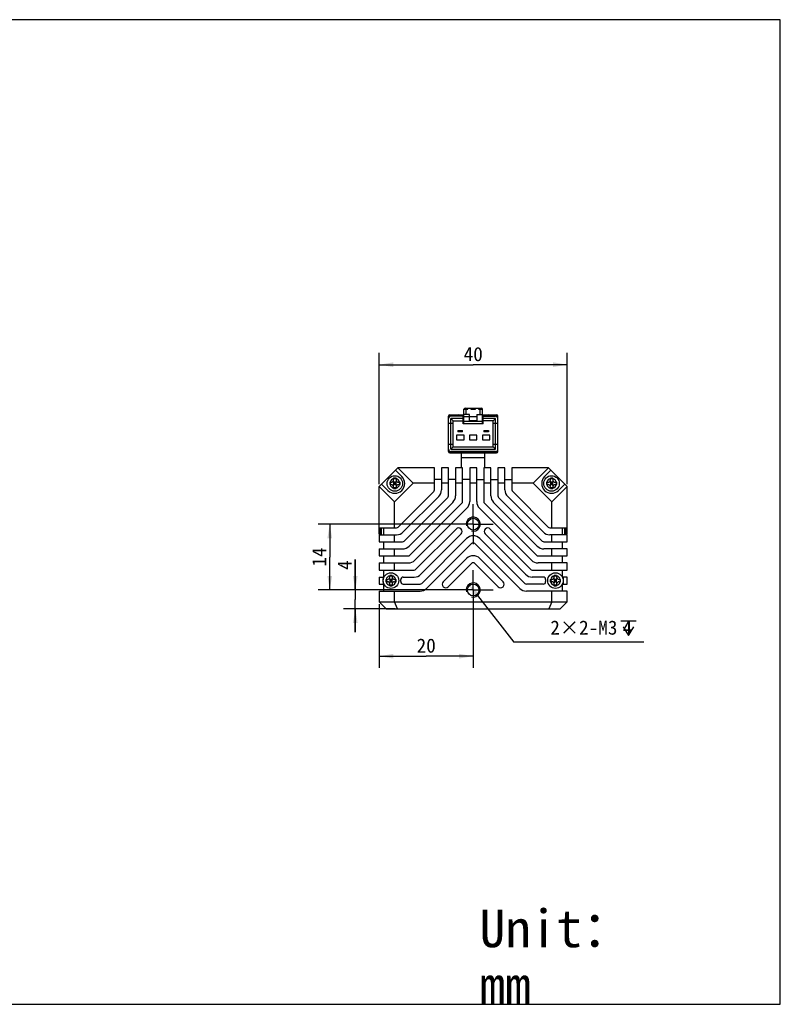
# Model space of a CAD drawing. Header units: millimetres. Extents: x 87 to 558, y 161 to 370.
# Tile 4 of 4: x 396 to 558, y 161 to 370. Entities that reach past the tile are written whole.
import ezdxf
from ezdxf.enums import TextEntityAlignment as Align

# ---------------------------------------------------------------- set-up
doc = ezdxf.new("R2010")
doc.units = ezdxf.units.MM
doc.header["$LTSCALE"] = 32.67
doc.header["$PDMODE"] = 3
doc.header["$PDSIZE"] = 8
doc.linetypes.add('CENTER', pattern=[0.6, 0.375, -0.075, 0.075, -0.075])
doc.layers.get('0').update_dxf_attribs({"linetype": 'CONTINUOUS'})
doc.layers.get('Defpoints').update_dxf_attribs({"linetype": 'CONTINUOUS'})
for name, color, linetype in [('00_COMPONENTS', 7, 'CONTINUOUS'), ('03_ALL_AXES', 7, 'CONTINUOUS'), ('51__DRAFT_DIMS', 7, 'CONTINUOUS'), ('_X2_56FE5C42_X0__01_528', 7, 'CONTINUOUS'), ('DRW0001FORMAT', 7, 'CONTINUOUS'), ('DRW0001TEXT', 7, 'CONTINUOUS')]:
    doc.layers.add(name, color=color, linetype=linetype)
doc.styles.get("Standard").update_dxf_attribs({"font": 'simfang.ttf'})
doc.dimstyles.new('DIMSTYLE_1', dxfattribs={"dimtxt": 3, "dimasz": 3, "dimexe": 2.5, "dimexo": 0.5, "dimgap": 0.75, "dimtad": 1, "dimdsep": 46, "dimtxsty": 'STANDARD', "dimblk": '_FILLED', "dimblk1": '_FILLED', "dimblk2": '_FILLED', "dimcen": 0.09, "dimclrt": 3, "dimazin": 2, "dimtp": 0.3, "dimtm": 0.3, "dimtfac": 1, "dimtofl": 0, "dimtmove": 0, "dimatfit": 3, "dimldrblk": '_FILLED', "dimfxl": 1, "dimtolj": 1, "dimarcsym": 0})
doc.dimstyles.new('DIMSTYLE_3', dxfattribs={"dimtxt": 3, "dimasz": 3, "dimexe": 2.5, "dimexo": 0.5, "dimgap": 0.75, "dimtad": 1, "dimdsep": 46, "dimtxsty": 'STANDARD', "dimblk": '_FILLED', "dimblk1": '_FILLED', "dimblk2": '_FILLED', "dimcen": 0.09, "dimclrt": 3, "dimazin": 2, "dimtp": 0.2, "dimtm": 0.2, "dimtfac": 1, "dimtofl": 0, "dimtmove": 0, "dimatfit": 3, "dimldrblk": '_FILLED', "dimfxl": 1, "dimtolj": 1, "dimarcsym": 0})
doc.dimstyles.new('DIMSTYLE_4', dxfattribs={"dimtxt": 3, "dimasz": 3, "dimexe": 2.5, "dimexo": 0.5, "dimgap": 0.75, "dimtad": 1, "dimdsep": 46, "dimtxsty": 'STANDARD', "dimblk": '_FILLED', "dimblk1": '_FILLED', "dimblk2": '_FILLED', "dimcen": 0.09, "dimclrt": 3, "dimazin": 2, "dimtp": 0.1, "dimtm": 0.1, "dimtfac": 1, "dimtofl": 0, "dimtmove": 0, "dimatfit": 3, "dimldrblk": '_FILLED', "dimfxl": 1, "dimtolj": 1, "dimarcsym": 0})
doc.dimstyles.new('DIMSTYLE_5', dxfattribs={"dimtxt": 3, "dimasz": 3, "dimexe": 2.5, "dimexo": 0.5, "dimtad": 1, "dimdsep": 46, "dimtxsty": 'STANDARD', "dimblk": '_FILLED', "dimblk1": '_FILLED', "dimblk2": '_FILLED', "dimcen": 0.09, "dimclrt": 3, "dimazin": 2, "dimtp": 0.1, "dimtm": 0.1, "dimtfac": 1, "dimtofl": 0, "dimtmove": 0, "dimatfit": 1, "dimldrblk": '_FILLED', "dimfxl": 1, "dimtolj": 1, "dimarcsym": 0})

# ---------------------------------------------------------------- blocks, each defined once
blk = doc.blocks.new('_FILLED')
at = {"color": 0, "linetype": 'ByBlock'}
blk.add_solid([(0, 0), (-1, 0.167), (-1, -0.167)], dxfattribs=at)
blk = doc.blocks.new('*D6')
at = {"layer": '51__DRAFT_DIMS', "color": 4, "transparency": 16777216}
for p, q in [((472.82, 271.6), (472.82, 299.52)), ((512.82, 271.6), (512.82, 299.52)), ((472.82, 297.02), (492.82, 297.02)), ((512.82, 297.02), (492.82, 297.02))]:
    blk.add_line(p, q, dxfattribs=at)
at = {"layer": '51__DRAFT_DIMS', "color": 4, "transparency": 16777216, "xscale": 3, "yscale": 3, "zscale": 3, "rotation": 180}
blk.add_blockref('_FILLED', (472.82, 297.02), dxfattribs=at)
at = {"layer": '51__DRAFT_DIMS', "color": 4, "transparency": 16777216, "xscale": 3, "yscale": 3, "zscale": 3}
blk.add_blockref('_FILLED', (512.82, 297.02), dxfattribs=at)
at = {"layer": '51__DRAFT_DIMS', "color": 3, "transparency": 16777216}
blk.add_text('40', height=3, dxfattribs=at).set_placement((492.82, 297.77), align=Align.CENTER)
blk = doc.blocks.new('*D7')
at = {"layer": '51__DRAFT_DIMS', "color": 4, "transparency": 16777216}
for p, q in [((489.54, 263.1), (459.81, 263.1)), ((462.31, 263.1), (462.31, 256.1)), ((462.31, 249.1), (462.31, 256.1)), ((489.38, 249.1), (459.81, 249.1))]:
    blk.add_line(p, q, dxfattribs=at)
at = {"layer": '51__DRAFT_DIMS', "color": 4, "transparency": 16777216, "xscale": 3, "yscale": 3, "zscale": 3}
for p, rotation in [((462.31, 263.1), 90), ((462.31, 249.1), 270)]:
    blk.add_blockref('_FILLED', p, dxfattribs=dict(at, rotation=rotation))
at = {"layer": '51__DRAFT_DIMS', "color": 3, "transparency": 16777216}
blk.add_text('14', height=3, rotation=90, dxfattribs=at).set_placement((461.56, 256.1), align=Align.CENTER)
blk = doc.blocks.new('*D8')
at = {"layer": '51__DRAFT_DIMS', "color": 4, "transparency": 16777216}
for p, q in [((467.74, 249.1), (467.74, 255.58)), ((467.74, 255.58), (467.74, 247.1)), ((489.22, 249.1), (465.24, 249.1)), ((476.25, 245.1), (465.24, 245.1)), ((467.74, 240.1), (467.74, 247.1)), ((467.74, 245.1), (467.74, 240.1))]:
    blk.add_line(p, q, dxfattribs=at)
at = {"layer": '51__DRAFT_DIMS', "color": 4, "transparency": 16777216, "xscale": 3, "yscale": 3, "zscale": 3}
for p, rotation in [((467.74, 249.1), 270), ((467.74, 245.1), 90)]:
    blk.add_blockref('_FILLED', p, dxfattribs=dict(at, rotation=rotation))
at = {"layer": '51__DRAFT_DIMS', "color": 3, "transparency": 16777216}
blk.add_text('4', height=3, rotation=90, dxfattribs=at).set_placement((466.99, 253.37))
blk = doc.blocks.new('*D9')
at = {"layer": '51__DRAFT_DIMS', "color": 4, "transparency": 16777216}
for p, q in [((472.82, 246.1), (472.82, 232.52)), ((492.82, 245.05), (492.82, 232.52)), ((472.82, 235.02), (482.82, 235.02)), ((492.82, 235.02), (482.82, 235.02))]:
    blk.add_line(p, q, dxfattribs=at)
at = {"layer": '51__DRAFT_DIMS', "color": 4, "transparency": 16777216, "xscale": 3, "yscale": 3, "zscale": 3, "rotation": 180}
blk.add_blockref('_FILLED', (472.82, 235.02), dxfattribs=at)
at = {"layer": '51__DRAFT_DIMS', "color": 4, "transparency": 16777216, "xscale": 3, "yscale": 3, "zscale": 3}
blk.add_blockref('_FILLED', (492.82, 235.02), dxfattribs=at)
at = {"layer": '51__DRAFT_DIMS', "color": 3, "transparency": 16777216}
blk.add_text('20', height=3, dxfattribs=at).set_placement((482.82, 235.77), align=Align.CENTER)
blk = doc.blocks.new('*D10')
at = {"layer": '51__DRAFT_DIMS', "color": 0, "lineweight": -2}
for p in [(493.74, 247.91), (529.1, 237.97)]:
    blk.add_line(p, (501.48, 237.97), dxfattribs=at)
at = {"layer": 'Defpoints', "color": 0}
for p in [(491.89, 250.28), (493.74, 247.91)]:
    blk.add_point(p, dxfattribs=at)
at = {"layer": '51__DRAFT_DIMS', "color": 0, "linetype": 'ByBlock', "lineweight": -2, "xscale": 3, "yscale": 3, "zscale": 3, "rotation": 127.8985887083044}
blk.add_blockref('_FILLED', (491.89, 250.28), dxfattribs=at)
at = {"layer": '51__DRAFT_DIMS', "color": 3, "insert": (509.21, 242.6), "char_height": 3, "attachment_point": 1, "line_spacing_factor": 0.9}
blk.add_mtext('\\A1;2×2-M{\\A1;3\\Fgdt|c0; \\fFangSong|b0|i0|c0|p0;4}', dxfattribs=at)

msp = doc.modelspace()

# ---------------------------------------------------------------- linework, layer by layer
at = {"color": 7}
for p, q in [((558.13115, 370.39629), (86.90311, 370.39629)), ((558.13115, 160.97487), (558.13115, 370.39629)), ((86.90311, 160.97487), (558.13115, 160.97487))]:
    msp.add_line(p, q, dxfattribs=at)
at = {"layer": '00_COMPONENTS', "color": 7}
for p, q in [((490.31574, 275.09754), (490.31574, 278.24754)), ((495.31574, 275.09754), (495.31574, 278.24754)), ((472.81574, 271.09754), (476.81574, 275.09754)), ((476.29817, 274.57996), (477.63567, 273.24246)), ((476.81574, 275.09754), (480.06574, 271.84754)), ((484.56574, 275.09754), (476.81574, 275.09754)), ((484.56574, 270.38039), (484.56574, 275.09754)), ((486.06574, 275.09754), (486.06574, 270.38039)), ((487.56574, 275.09754), (486.06574, 275.09754)), ((487.56574, 269.13775), (487.56574, 275.09754)), ((489.06574, 275.09754), (489.06574, 269.13775)), ((490.56574, 275.09754), (489.06574, 275.09754)), ((490.56574, 267.89511), (490.56574, 275.09754)), ((492.06574, 275.09754), (492.06574, 267.89511)), ((493.56574, 275.09754), (492.06574, 275.09754)), ((493.56574, 267.89511), (493.56574, 275.09754)), ((495.06574, 275.09754), (495.06574, 267.89511)), ((496.56574, 275.09754), (495.06574, 275.09754)), ((496.56574, 269.13775), (496.56574, 275.09754)), ((498.06574, 275.09754), (498.06574, 269.13775)), ((499.56574, 275.09754), (498.06574, 275.09754)), ((499.56574, 270.38039), (499.56574, 275.09754)), ((501.06574, 275.09754), (501.06574, 270.38039)), ((508.81574, 275.09754), (501.06574, 275.09754)), ((508.81574, 275.09754), (505.56574, 271.84754)), ((509.33332, 274.57996), (507.99582, 273.24246)), ((508.81574, 275.09754), (512.81574, 271.09754)), ((475.90074, 272.50754), (475.90074, 272.85666)), ((476.40074, 272.71509), (475.90074, 272.71509)), ((476.40074, 272.85666), (476.40074, 272.50754)), ((486.06574, 272.59754), (484.56574, 272.59754)), ((489.06574, 272.59754), (487.56574, 272.59754)), ((492.06574, 272.59754), (490.56574, 272.59754)), ((493.56574, 272.59754), (495.06574, 272.59754)), ((496.56574, 272.59754), (498.06574, 272.59754)), ((499.56574, 272.59754), (501.06574, 272.59754)), ((509.23074, 272.50754), (509.23074, 272.85666)), ((509.73074, 272.71509), (509.23074, 272.71509)), ((509.73074, 272.85666), (509.73074, 272.50754)), ((472.81574, 260.97899), (472.81574, 271.09754)), ((472.81574, 271.09754), (476.06574, 267.84754)), ((473.32832, 271.61011), (474.66582, 270.27261)), ((475.05162, 272.00754), (475.40074, 272.00754)), ((475.05162, 271.50754), (475.40074, 271.50754)), ((475.18127, 272.00754), (475.18127, 271.50754)), ((475.81712, 272.23071), (475.90074, 272.15264)), ((475.84289, 271.241), (475.90074, 271.30312)), ((475.90074, 272.15264), (475.90074, 271.30312)), ((476.40074, 271.75754), (475.90074, 271.75754)), ((475.90074, 270.65841), (475.90074, 271.00754)), ((476.40074, 270.81503), (475.90074, 270.81503)), ((476.05617, 272.00754), (476.15074, 271.91924)), ((476.24532, 272.00754), (476.05617, 272.00754)), ((480.06574, 271.84754), (476.06574, 267.84754)), ((476.15074, 271.57156), (476.09112, 271.50754)), ((476.21037, 271.50754), (476.09112, 271.50754)), ((476.15074, 272.00754), (476.15074, 271.91924)), ((476.24532, 272.00754), (476.15074, 271.91924)), ((476.15074, 271.57156), (476.15074, 271.50754)), ((476.15074, 271.57156), (476.21037, 271.50754)), ((476.40074, 272.15264), (476.48437, 272.23071)), ((476.40074, 271.30312), (476.40074, 272.15264)), ((476.40074, 271.30312), (476.4586, 271.241)), ((476.40074, 271.00754), (476.40074, 270.65841)), ((476.90074, 272.00754), (477.24986, 272.00754)), ((476.90074, 271.50754), (477.24986, 271.50754)), ((477.12021, 272.00754), (477.12021, 271.50754)), ((484.56574, 271.84754), (480.06574, 271.84754)), ((487.56574, 271.84754), (486.06574, 271.84754)), ((490.56574, 271.84754), (489.06574, 271.84754)), ((493.56574, 271.84754), (492.06574, 271.84754)), ((496.56574, 271.84754), (495.06574, 271.84754)), ((499.56574, 271.84754), (498.06574, 271.84754)), ((505.56574, 271.84754), (501.06574, 271.84754)), ((509.56574, 267.84754), (505.56574, 271.84754)), ((508.38162, 272.00754), (508.73074, 272.00754)), ((508.38162, 271.50754), (508.73074, 271.50754)), ((508.51127, 272.00754), (508.51127, 271.50754)), ((509.14712, 272.23071), (509.23074, 272.15264)), ((509.17289, 271.241), (509.23074, 271.30312)), ((509.23074, 272.15264), (509.23074, 271.30312)), ((509.73074, 271.75754), (509.23074, 271.75754)), ((509.23074, 270.65841), (509.23074, 271.00754)), ((509.73074, 270.81503), (509.23074, 270.81503)), ((509.57532, 272.00754), (509.38617, 272.00754)), ((509.38617, 272.00754), (509.48074, 271.91924)), ((509.48074, 271.57156), (509.42112, 271.50754)), ((509.54037, 271.50754), (509.42112, 271.50754)), ((509.57532, 272.00754), (509.48074, 271.91924)), ((509.48074, 272.00754), (509.48074, 271.91924)), ((509.48074, 271.57156), (509.54037, 271.50754)), ((509.48074, 271.57156), (509.48074, 271.50754)), ((512.81574, 271.09754), (509.56574, 267.84754)), ((509.73074, 272.15264), (509.81437, 272.23071)), ((509.73074, 271.30312), (509.73074, 272.15264)), ((509.73074, 271.30312), (509.7886, 271.241)), ((509.73074, 271.00754), (509.73074, 270.65841)), ((510.23074, 272.00754), (510.57986, 272.00754)), ((510.23074, 271.50754), (510.57986, 271.50754)), ((510.45021, 272.00754), (510.45021, 271.50754)), ((512.30317, 271.61011), (510.96567, 270.27261)), ((512.81574, 260.97899), (512.81574, 271.09754)), ((484.4193, 270.02684), (476.88644, 262.49398)), ((477.9471, 261.43332), (485.47996, 268.96618)), ((487.4193, 268.7842), (478.12908, 259.49398)), ((498.21219, 268.7842), (507.50241, 259.49398)), ((507.68439, 261.43332), (500.15153, 268.96618)), ((501.21219, 270.02684), (508.74505, 262.49398)), ((476.06574, 262.34754), (476.06574, 267.84754)), ((479.18974, 258.43332), (488.47996, 267.72354)), ((490.4193, 267.54156), (479.37172, 256.49398)), ((480.43238, 255.43332), (491.47996, 266.4809)), ((505.19911, 255.43332), (494.15153, 266.4809)), ((495.21219, 267.54156), (506.25977, 256.49398)), ((506.44175, 258.43332), (497.15153, 267.72354)), ((509.56574, 262.34754), (509.56574, 267.84754)), ((472.81574, 262.34754), (476.53289, 262.34754)), ((473.10574, 260.97254), (473.10574, 262.34754)), ((473.31574, 260.84754), (473.31574, 262.34754)), ((473.81574, 260.84754), (473.81574, 262.34754)), ((489.18759, 262.06721), (480.61436, 253.49398)), ((496.4439, 262.06721), (505.01713, 253.49398)), ((509.0986, 262.34754), (512.81574, 262.34754)), ((511.81574, 260.84754), (511.81574, 262.34754)), ((512.31574, 260.84754), (512.31574, 262.34754)), ((512.52574, 262.34754), (512.52574, 260.97254)), ((472.81574, 260.97254), (473.10574, 260.97254)), ((472.81574, 260.84754), (472.81574, 259.34754)), ((472.81574, 260.84754), (476.53289, 260.84754)), ((473.10574, 260.97254), (473.29824, 261.16504)), ((476.06574, 259.34754), (476.06574, 260.84754)), ((481.67502, 252.43332), (490.24825, 261.00655)), ((491.40153, 260.03851), (481.857, 250.49398)), ((503.77449, 250.49398), (494.22996, 260.03851)), ((503.95647, 252.43332), (495.38324, 261.00655)), ((512.81574, 260.84754), (509.0986, 260.84754)), ((509.56574, 259.34754), (509.56574, 260.84754)), ((512.52574, 260.97254), (512.33324, 261.16504)), ((512.81574, 260.97254), (512.52574, 260.97254)), ((512.81574, 259.34754), (512.81574, 260.84754)), ((472.81574, 259.34754), (477.77553, 259.34754)), ((472.81574, 257.84754), (472.81574, 256.34754)), ((472.81574, 257.84754), (477.77553, 257.84754)), ((473.81574, 257.84754), (473.81574, 259.34754)), ((476.06574, 256.34754), (476.06574, 257.84754)), ((482.91766, 249.43332), (492.46219, 258.97785)), ((493.1693, 258.97785), (502.71383, 249.43332)), ((507.85596, 259.34754), (512.81574, 259.34754)), ((512.81574, 257.84754), (507.85596, 257.84754)), ((509.56574, 256.34754), (509.56574, 257.84754)), ((511.81574, 257.84754), (511.81574, 259.34754)), ((512.81574, 256.34754), (512.81574, 257.84754)), ((472.81574, 256.34754), (479.01817, 256.34754)), ((473.81574, 254.84754), (473.81574, 256.34754)), ((491.40153, 255.79587), (486.45394, 250.84828)), ((499.17755, 250.84828), (494.22996, 255.79587)), ((506.61332, 256.34754), (512.81574, 256.34754)), ((511.81574, 254.84754), (511.81574, 256.34754)), ((472.81574, 254.84754), (472.81574, 253.34754)), ((472.81574, 254.84754), (479.01817, 254.84754)), ((476.06574, 253.34754), (476.06574, 254.84754)), ((487.5146, 249.78762), (492.46219, 254.73521)), ((493.1693, 254.73521), (498.11689, 249.78762)), ((512.81574, 254.84754), (506.61332, 254.84754)), ((509.56574, 253.34754), (509.56574, 254.84754)), ((512.81574, 253.34754), (512.81574, 254.84754)), ((472.81574, 253.34754), (480.26081, 253.34754)), ((472.81574, 251.84754), (472.81574, 250.34754)), ((472.81574, 251.84754), (473.81574, 251.84754)), ((473.68241, 251.84754), (473.68241, 251.28804)), ((473.81574, 251.84754), (473.81574, 253.34754)), ((474.21662, 251.34754), (474.56574, 251.34754)), ((474.34627, 251.34754), (474.34627, 250.84754)), ((474.98212, 251.57071), (475.06574, 251.49264)), ((475.06574, 251.84754), (475.06574, 252.19666)), ((475.56574, 252.05509), (475.06574, 252.05509)), ((475.06574, 251.49264), (475.06574, 250.64312)), ((475.22117, 251.34754), (475.31574, 251.25924)), ((475.41032, 251.34754), (475.22117, 251.34754)), ((475.31574, 251.34754), (475.31574, 251.25924)), ((475.41032, 251.34754), (475.31574, 251.25924)), ((475.56574, 252.19666), (475.56574, 251.84754)), ((475.56574, 251.49264), (475.64937, 251.57071)), ((475.56574, 250.64312), (475.56574, 251.49264)), ((476.06574, 251.34754), (476.41486, 251.34754)), ((476.28521, 251.34754), (476.28521, 250.84754)), ((477.9037, 251.84754), (480.26081, 251.84754)), ((505.37068, 253.34754), (512.81574, 253.34754)), ((507.72779, 251.84754), (505.37068, 251.84754)), ((509.21662, 251.34754), (509.56574, 251.34754)), ((509.34627, 251.34754), (509.34627, 250.84754)), ((509.98212, 251.57071), (510.06574, 251.49264)), ((510.06574, 251.84754), (510.06574, 252.19666)), ((510.56574, 252.05509), (510.06574, 252.05509)), ((510.06574, 251.49264), (510.06574, 250.64312)), ((510.41032, 251.34754), (510.22117, 251.34754)), ((510.22117, 251.34754), (510.31574, 251.25924)), ((510.31574, 251.34754), (510.31574, 251.25924)), ((510.41032, 251.34754), (510.31574, 251.25924)), ((510.56574, 252.19666), (510.56574, 251.84754)), ((510.56574, 251.49264), (510.64937, 251.57071)), ((510.56574, 250.64312), (510.56574, 251.49264)), ((511.06574, 251.34754), (511.41486, 251.34754)), ((511.28521, 251.34754), (511.28521, 250.84754)), ((511.81574, 251.84754), (511.81574, 253.34754)), ((512.81574, 251.84754), (511.81574, 251.84754)), ((511.94908, 251.84754), (511.94908, 251.28803)), ((512.81574, 250.34754), (512.81574, 251.84754)), ((472.81574, 250.34754), (473.81574, 250.34754)), ((473.68241, 250.90704), (473.68241, 250.34754)), ((473.81574, 248.84754), (473.81574, 250.34754)), ((474.21662, 250.84754), (474.56574, 250.84754)), ((475.00789, 250.581), (475.06574, 250.64312)), ((475.56574, 251.09754), (475.06574, 251.09754)), ((475.06574, 249.99841), (475.06574, 250.34754)), ((475.56574, 250.15503), (475.06574, 250.15503)), ((475.31574, 250.91156), (475.25612, 250.84754)), ((475.37537, 250.84754), (475.25612, 250.84754)), ((475.31574, 250.91156), (475.37537, 250.84754)), ((475.31574, 250.91156), (475.31574, 250.84754)), ((475.56574, 250.64312), (475.6236, 250.581)), ((475.56574, 250.34754), (475.56574, 249.99841)), ((476.06574, 250.84754), (476.41486, 250.84754)), ((477.9037, 250.34754), (481.50345, 250.34754)), ((507.72779, 250.34754), (504.12804, 250.34754)), ((509.21662, 250.84754), (509.56574, 250.84754)), ((510.00789, 250.581), (510.06574, 250.64312)), ((510.56574, 251.09754), (510.06574, 251.09754)), ((510.06574, 249.99841), (510.06574, 250.34754)), ((510.56574, 250.15503), (510.06574, 250.15503)), ((510.31574, 250.91156), (510.25612, 250.84754)), ((510.37537, 250.84754), (510.25612, 250.84754)), ((510.31574, 250.91156), (510.37537, 250.84754)), ((510.31574, 250.91156), (510.31574, 250.84754)), ((510.56574, 250.64312), (510.6236, 250.581)), ((510.56574, 250.34754), (510.56574, 249.99841)), ((511.06574, 250.84754), (511.41486, 250.84754)), ((511.81574, 250.34754), (512.81574, 250.34754)), ((511.81574, 248.84754), (511.81574, 250.34754)), ((511.94908, 250.90703), (511.94908, 250.34754)), ((472.81574, 248.84754), (472.81574, 246.59754)), ((472.81574, 248.84754), (481.50345, 248.84754)), ((476.06574, 246.59754), (476.06574, 248.84754)), ((512.81574, 248.84754), (504.12804, 248.84754)), ((509.56574, 246.59754), (509.56574, 248.84754)), ((512.81574, 246.59754), (512.81574, 248.84754)), ((472.81574, 246.59754), (474.31574, 245.09754)), ((472.81574, 246.59754), (512.81574, 246.59754)), ((474.31574, 245.09754), (511.31574, 245.09754)), ((476.75069, 245.09754), (476.06574, 246.59754)), ((509.56574, 246.59754), (508.8808, 245.09754)), ((512.81574, 246.59754), (511.31574, 245.09754))]:
    msp.add_line(p, q, dxfattribs=at)
at = {"layer": '00_COMPONENTS', "color": 4}
msp.add_line((490.31574, 277.29754), (495.31574, 277.29754), dxfattribs=at)
at = {"layer": '00_COMPONENTS', "color": 7}
for centre, radius in [((476.15074, 271.75754), 1.65), ((509.48074, 271.75754), 1.65), ((492.81574, 263.09754), 1.25), ((475.31574, 251.09754), 1.65), ((510.31574, 251.09754), 1.65), ((492.81574, 249.09754), 1.25)]:
    msp.add_circle(centre, radius, dxfattribs=at)
for centre, radius, start, end in [((476.15074, 271.75754), 2.1, 225, 45), ((475.40074, 272.50754), 0.5, 270, 360), ((476.08017, 236.20304), 36.65405, 90.150507, 90.2804774), ((476.14298, 210.93205), 61.92513, 89.992818, 90.1471987), ((476.17165, 222.48282), 50.37436, 89.7394305, 90.0237813), ((476.90074, 272.50754), 0.5, 180, 270), ((509.48074, 271.75754), 2.1, 135, 315), ((508.73074, 272.50754), 0.5, 270, 360), ((509.41017, 236.20304), 36.65405, 90.150507, 90.2804774), ((509.47298, 210.93205), 61.92513, 89.992818, 90.1471987), ((509.50165, 222.48282), 50.37436, 89.7394305, 90.0237813), ((510.23074, 272.50754), 0.5, 180, 270), ((529.03819, 271.75803), 53.98714, 179.7352063, 180.1774844), ((512.78694, 271.69307), 37.73577, 180.1552818, 180.2817045), ((475.40074, 271.00754), 0.5, 0, 90), ((476.12984, 321.03225), 50.37436, 269.7394305, 270.0237813), ((476.15849, 332.59951), 61.94161, 269.9928328, 270.1470668), ((476.22128, 307.32098), 36.663, 270.1503515, 270.2804687), ((476.90074, 271.00754), 0.5, 90, 180), ((439.50016, 271.82193), 37.75016, 0.1551228, 0.2816998), ((423.26175, 271.75704), 53.98869, 359.7352159, 0.1773397), ((484.06574, 270.38039), 0.5, 315, 360), ((484.06574, 270.38039), 2, 315, 360), ((501.56574, 270.38039), 2, 180, 225), ((501.56574, 270.38039), 0.5, 180, 225), ((562.36819, 271.75803), 53.98714, 179.7352063, 180.1774844), ((546.11694, 271.69307), 37.73577, 180.1552818, 180.2817045), ((508.73074, 271.00754), 0.5, 0, 90), ((509.45984, 321.03225), 50.37436, 269.7394305, 270.0237813), ((509.48849, 332.59951), 61.94161, 269.9928328, 270.1470668), ((509.55128, 307.32098), 36.663, 270.1503515, 270.2804687), ((510.23074, 271.00754), 0.5, 90, 180), ((472.83016, 271.82193), 37.75016, 0.1551228, 0.2816998), ((456.59175, 271.75704), 53.98869, 359.7352159, 0.1773397), ((487.06574, 269.13775), 0.5, 315, 360), ((487.06574, 269.13775), 2, 315, 360), ((498.56574, 269.13775), 2, 180, 225), ((498.56574, 269.13775), 0.5, 180, 225), ((490.06574, 267.89511), 0.5, 315, 360), ((490.06574, 267.89511), 2, 315, 360), ((495.56574, 267.89511), 2, 180, 225), ((495.56574, 267.89511), 0.5, 180, 225), ((476.53289, 262.84754), 0.5, 270, 315), ((489.71792, 261.53688), 0.75, 315, 135), ((495.91357, 261.53688), 0.75, 45, 225), ((509.0986, 262.84754), 0.5, 225, 270), ((476.53289, 262.84754), 2, 270, 315), ((492.81574, 258.6243), 2, 45, 135), ((509.0986, 262.84754), 2, 225, 270), ((477.77553, 259.84754), 0.5, 270, 315), ((477.77553, 259.84754), 2, 270, 315), ((492.81574, 258.6243), 0.5, 45, 135), ((507.85596, 259.84754), 2, 225, 270), ((507.85596, 259.84754), 0.5, 225, 270), ((479.01817, 256.84754), 0.5, 270, 315), ((492.81574, 254.38166), 2, 45, 135), ((506.61332, 256.84754), 0.5, 225, 270), ((479.01817, 256.84754), 2, 270, 315), ((480.26081, 253.84754), 0.5, 270, 315), ((492.81574, 254.38166), 0.5, 45, 135), ((505.37068, 253.84754), 0.5, 225, 270), ((506.61332, 256.84754), 2, 225, 270), ((528.20319, 251.09803), 53.98714, 179.7352063, 180.1774844), ((474.56574, 251.84754), 0.5, 270, 360), ((475.24517, 215.54304), 36.65405, 90.150507, 90.2804774), ((475.30798, 190.27205), 61.92513, 89.992818, 90.1471987), ((475.33665, 201.82282), 50.37436, 89.7394305, 90.0237813), ((476.06574, 251.84754), 0.5, 180, 270), ((438.66516, 251.16193), 37.75016, 0.1551228, 0.2816998), ((477.9037, 251.34754), 0.5, 90, 185.5177344), ((480.26081, 253.84754), 2, 270, 315), ((505.37068, 253.84754), 2, 225, 270), ((507.72779, 251.34754), 0.5, 354.4822656, 90), ((563.20319, 251.09803), 53.98714, 179.7352063, 180.1774844), ((509.56574, 251.84754), 0.5, 270, 360), ((510.24517, 215.54304), 36.65405, 90.150507, 90.2804774), ((510.30798, 190.27205), 61.92513, 89.992818, 90.1471987), ((510.33665, 201.82282), 50.37436, 89.7394305, 90.0237813), ((511.06574, 251.84754), 0.5, 180, 270), ((473.66516, 251.16193), 37.75016, 0.1551228, 0.2816998), ((511.95194, 251.03307), 37.73577, 180.1552818, 180.2817045), ((474.56574, 250.34754), 0.5, 0, 90), ((475.29484, 300.37225), 50.37436, 269.7394305, 270.0237813), ((475.32349, 311.93951), 61.94161, 269.9928328, 270.1470668), ((475.38628, 286.66097), 36.663, 270.1503515, 270.2804687), ((476.06574, 250.34754), 0.5, 90, 180), ((422.42675, 251.09704), 53.98869, 359.7352159, 0.1773397), ((477.9037, 250.84754), 0.5, 174.4822656, 270), ((475.31574, 251.09754), 2.1, 354.4822656, 5.5177344), ((481.50345, 250.84754), 0.5, 270, 315), ((481.50345, 250.84754), 2, 270, 315), ((486.98427, 250.31795), 0.75, 135, 315), ((498.64722, 250.31795), 0.75, 225, 45), ((504.12804, 250.84754), 2, 225, 270), ((504.12804, 250.84754), 0.5, 225, 270), ((507.72779, 250.84754), 0.5, 270, 5.5177344), ((510.31574, 251.09754), 2.1, 174.4822656, 185.5177344), ((546.95194, 251.03307), 37.73577, 180.1552818, 180.2817045), ((509.56574, 250.34754), 0.5, 0, 90), ((510.29484, 300.37225), 50.37436, 269.7394305, 270.0237813), ((510.32349, 311.93951), 61.94161, 269.9928328, 270.1470668), ((510.38628, 286.66097), 36.663, 270.1503515, 270.2804687), ((511.06574, 250.34754), 0.5, 90, 180), ((457.42675, 251.09704), 53.98869, 359.7352159, 0.1773397)]:
    msp.add_arc(centre, radius, start, end, dxfattribs=at)
at = {"layer": '00_COMPONENTS', "color": 4}
for centre, radius, start, end in [((476.15074, 271.75754), 1.05, 103.774147, 166.225853), ((476.15074, 271.75754), 1.05, 13.774147, 76.225853), ((509.48074, 271.75754), 1.05, 103.774147, 166.225853), ((509.48074, 271.75754), 1.05, 13.774147, 76.225853), ((476.15074, 271.75754), 1.05, 193.774147, 256.225853), ((476.15074, 271.75754), 1.05, 283.774147, 346.225853), ((509.48074, 271.75754), 1.05, 193.774147, 256.225853), ((509.48074, 271.75754), 1.05, 283.774147, 346.225853), ((492.81574, 263.09754), 1.5, 255, 195), ((475.31574, 251.09754), 1.05, 103.774147, 166.225853), ((475.31574, 251.09754), 1.05, 13.774147, 76.225853), ((510.31574, 251.09754), 1.05, 103.774147, 166.225853), ((510.31574, 251.09754), 1.05, 13.774147, 76.225853), ((475.31574, 251.09754), 1.05, 193.774147, 256.225853), ((475.31574, 251.09754), 1.05, 283.774147, 346.225853), ((492.81574, 249.09754), 1.5, 255, 195), ((510.31574, 251.09754), 1.05, 193.774147, 256.225853), ((510.31574, 251.09754), 1.05, 283.774147, 346.225853)]:
    msp.add_arc(centre, radius, start, end, dxfattribs=at)
at = {"layer": '03_ALL_AXES', "color": 1, "linetype": 'CENTER'}
for p, q in [((492.81574, 263.09754), (492.81574, 267.34754)), ((492.81574, 263.09754), (488.56574, 263.09754)), ((492.81574, 263.09754), (497.06574, 263.09754)), ((492.81574, 263.09754), (492.81574, 258.84754)), ((492.81574, 249.09754), (492.81574, 253.34754)), ((492.81574, 249.09754), (488.56574, 249.09754)), ((492.81574, 249.09754), (497.06574, 249.09754)), ((492.81574, 249.09754), (492.81574, 244.84754))]:
    msp.add_line(p, q, dxfattribs=at)
at = {"layer": '51__DRAFT_DIMS', "color": 3}
for p, q in [((524.24597, 242.54285), (527.496, 242.54285)), ((525.87098, 242.54285), (525.87098, 239.41786))]:
    msp.add_line(p, q, dxfattribs=at)
msp.add_lwpolyline([(524.74599, 241.29285), (525.87098, 239.41786), (526.99597, 241.29285)], dxfattribs=at)
at = {"layer": '_X2_56FE5C42_X0__01_528', "color": 7}
for p, q in [((490.81574, 284.44754), (490.81574, 287.54754)), ((490.81574, 287.54754), (491.66574, 287.54754)), ((491.11574, 287.74754), (494.51574, 287.74754)), ((491.66574, 287.54754), (491.66574, 287.64754)), ((492.31574, 287.64754), (492.31574, 287.54754)), ((492.31574, 287.54754), (493.31574, 287.54754)), ((493.31574, 287.54754), (493.31574, 287.64754)), ((493.96574, 287.64754), (493.96574, 287.54754)), ((493.96574, 287.54754), (494.81574, 287.54754)), ((494.81574, 284.44754), (494.81574, 287.54754)), ((487.56574, 278.54754), (487.56574, 286.04754)), ((487.86574, 286.34754), (490.81574, 286.34754)), ((490.69074, 286.04754), (488.06574, 286.04754)), ((488.06574, 279.04754), (488.06574, 285.54754)), ((488.06574, 285.54754), (488.56574, 285.04754)), ((490.69074, 285.54754), (488.06574, 285.54754)), ((488.56574, 279.54754), (488.56574, 285.04754)), ((488.56574, 285.04754), (490.69074, 285.04754)), ((489.81574, 286.14754), (489.81574, 286.04754)), ((490.69074, 284.44754), (490.69074, 286.04754)), ((492.01574, 286.44754), (490.81574, 286.44754)), ((492.01574, 285.12135), (492.01574, 286.44754)), ((493.61574, 285.94754), (492.01574, 285.94754)), ((492.01574, 285.12124), (493.61574, 285.12124)), ((493.61574, 286.44754), (493.61574, 285.12135)), ((493.61574, 286.44754), (494.81574, 286.44754)), ((494.81574, 286.34754), (497.76574, 286.34754)), ((494.94074, 284.44754), (494.94074, 286.04754)), ((494.94074, 286.04754), (497.56574, 286.04754)), ((497.56574, 285.54754), (494.94074, 285.54754)), ((497.06574, 285.04754), (494.94074, 285.04754)), ((495.81574, 286.04754), (495.81574, 286.14754)), ((497.56574, 285.54754), (497.06574, 285.04754)), ((497.06574, 279.54754), (497.06574, 285.04754)), ((497.56574, 279.04754), (497.56574, 285.54754)), ((498.06574, 278.54754), (498.06574, 286.04754)), ((488.56574, 284.49754), (487.56574, 284.49754)), ((489.56574, 283.04754), (489.56574, 282.74754)), ((489.56574, 283.04754), (490.56574, 283.04754)), ((490.56574, 282.74754), (489.56574, 282.74754)), ((489.76574, 282.74754), (489.76574, 283.04754)), ((490.36574, 283.04754), (490.36574, 282.74754)), ((490.56574, 282.74754), (490.56574, 283.04754)), ((494.94074, 284.44754), (490.69074, 284.44754)), ((495.06574, 283.04754), (495.06574, 282.74754)), ((495.06574, 283.04754), (496.06574, 283.04754)), ((496.06574, 282.74754), (495.06574, 282.74754)), ((495.26574, 282.74754), (495.26574, 283.04754)), ((495.86574, 283.04754), (495.86574, 282.74754)), ((496.06574, 283.04754), (496.06574, 282.74754)), ((498.06574, 284.49754), (497.06574, 284.49754)), ((489.26574, 282.04754), (489.26574, 281.04754)), ((490.86574, 282.04754), (489.26574, 282.04754)), ((489.26574, 281.04754), (490.86574, 281.04754)), ((490.86574, 281.04754), (490.86574, 282.04754)), ((492.01574, 282.04754), (492.01574, 281.04754)), ((493.61574, 282.04754), (492.01574, 282.04754)), ((492.01574, 281.04754), (493.61574, 281.04754)), ((493.61574, 281.04754), (493.61574, 282.04754)), ((494.76574, 282.04754), (494.76574, 281.04754)), ((496.36574, 282.04754), (494.76574, 282.04754)), ((494.76574, 281.04754), (496.36574, 281.04754)), ((496.36574, 281.04754), (496.36574, 282.04754)), ((487.56574, 280.09754), (488.56574, 280.09754)), ((488.06574, 279.04754), (488.56574, 279.54754)), ((488.06574, 279.04754), (497.56574, 279.04754)), ((497.56574, 278.54754), (488.06574, 278.54754)), ((488.56574, 279.54754), (497.06574, 279.54754)), ((497.06574, 280.09754), (498.06574, 280.09754)), ((497.56574, 279.04754), (497.06574, 279.54754)), ((487.86574, 278.24754), (497.76574, 278.24754))]:
    msp.add_line(p, q, dxfattribs=at)
at = {"layer": '_X2_56FE5C42_X0__01_528', "color": 4}
for p, q in [((491.31574, 286.44754), (491.31574, 287.54754)), ((494.31574, 286.44754), (494.31574, 287.54754)), ((487.56574, 286.04754), (487.76574, 286.04754)), ((487.76574, 286.04754), (487.76574, 285.94709)), ((487.86574, 286.14754), (487.86574, 286.34754)), ((487.86574, 286.14754), (490.81574, 286.14754)), ((489.51574, 286.04754), (489.51574, 286.34754)), ((490.11574, 286.04754), (490.11574, 286.34754)), ((492.01574, 285.94754), (490.81574, 285.94754)), ((494.81574, 284.94754), (490.81574, 284.94754)), ((492.01574, 285.15483), (493.61574, 285.15483)), ((494.81574, 286.14754), (497.76574, 286.14754)), ((495.51574, 286.04754), (495.51574, 286.34754)), ((496.11574, 286.04754), (496.11574, 286.34754)), ((497.76574, 286.14754), (497.76574, 286.34754)), ((497.86574, 285.94709), (497.86574, 286.04754)), ((498.06574, 286.04754), (497.86574, 286.04754)), ((487.56574, 278.54754), (487.76574, 278.54754)), ((487.76574, 278.64798), (487.76574, 278.54754)), ((497.86574, 278.54754), (497.86574, 278.64798)), ((498.06574, 278.54754), (497.86574, 278.54754)), ((487.86574, 278.44754), (487.86574, 278.24754)), ((487.86574, 278.44754), (497.76574, 278.44754)), ((497.76574, 278.24754), (497.76574, 278.44754))]:
    msp.add_line(p, q, dxfattribs=at)
at = {"layer": '_X2_56FE5C42_X0__01_528', "color": 7}
for centre, radius, start, end in [((491.11574, 287.44754), 0.3, 90, 160.5287427), ((491.76574, 287.64754), 0.1, 90.0000002, 180), ((492.21574, 287.64754), 0.1, 0.0000003, 90), ((493.41574, 287.64754), 0.1, 90.0000002, 180), ((493.86574, 287.64754), 0.1, 0.0000003, 90), ((494.51574, 287.44754), 0.3, 19.4724002, 89.9999997), ((487.86574, 286.04754), 0.3, 90.0000013, 179.9999997), ((488.06574, 285.54754), 0.5, 90, 180), ((489.61574, 286.14754), 0.2, 0.0000003, 90), ((496.01574, 286.14754), 0.2, 90.000297, 179.9999993), ((497.56574, 285.54754), 0.5, 0, 90), ((497.76574, 286.04754), 0.3, 0.000001, 89.999999), ((488.06574, 279.04754), 0.5, 180, 270), ((487.86574, 278.54754), 0.3, 180.000001, 269.9999995), ((497.56574, 279.04754), 0.5, 270, 360), ((497.76574, 278.54754), 0.3, 270.0000012, 359.9999995)]:
    msp.add_arc(centre, radius, start, end, dxfattribs=at)
at = {"layer": '_X2_56FE5C42_X0__01_528', "color": 4}
for centre, start, end in [((487.86574, 286.04754), 90, 180), ((497.76574, 286.04754), 0, 89.9999996), ((487.86574, 278.54754), 180, 270), ((497.76574, 278.54754), 270, 360)]:
    msp.add_arc(centre, 0.1, start, end, dxfattribs=at)
at = {"layer": 'DRW0001FORMAT', "color": 7}
for p, q in [((558.13115, 160.97487), (558.13115, 370.39629)), ((86.90311, 160.97487), (558.13115, 160.97487))]:
    msp.add_line(p, q, dxfattribs=at)

# ---------------------------------------------------------------- texts
at = {"layer": 'DRW0001TEXT', "color": 4, "insert": (494.167, 181.12011), "char_height": 8, "width": 23.5, "attachment_point": 1, "line_spacing_factor": 0.9}
msp.add_mtext('Unit：mm', dxfattribs=at)

# ---------------------------------------------------------------- dimensions: what is measured, and where the dimension line sits
at = {"layer": '51__DRAFT_DIMS', "color": 4}
dim = msp.add_linear_dim(base=(512.81574, 297.01592), p1=(472.81574, 271.09754), p2=(512.81574, 271.09754), dimstyle='DIMSTYLE_1', dxfattribs=at)
dim.commit()
dim.dimension.update_dxf_attribs({"geometry": '*D6', "text_midpoint": (492.75422, 297.01592), "dimtype": 160})
for base, p1, p2, angle, dimstyle, picture, middle in [((462.30707, 249.09754), (490.03656, 263.09754), (489.87901, 249.09754), 270, 'DIMSTYLE_3', '*D7', (462.30707, 256.24108)), ((467.74268, 245.09754), (489.72145, 249.09754), (476.75069, 245.09754), 270, 'DIMSTYLE_4', '*D8', (467.74268, 254.44485)), ((472.81574, 235.02322), (492.81574, 245.55034), (472.81574, 246.59754), 180, 'DIMSTYLE_3', '*D9', (482.78936, 235.02322))]:
    dim = msp.add_linear_dim(base=base, p1=p1, p2=p2, angle=angle, dimstyle=dimstyle, dxfattribs=at)
    dim.commit()
    dim.dimension.update_dxf_attribs({"geometry": picture, "text_midpoint": middle, "dimtype": 160})
dim = msp.add_diameter_dim_2p(p1=(493.73714, 247.91389), p2=(491.89435, 250.28118), text='2×2-M{\\A1;<>\\Fgdt|c0; \\fFangSong|b0|i0|c0|p0;4}', dimstyle='DIMSTYLE_5', override={"dimtih": 1, "dimtoh": 1, "dimpost": '<>', "dimtxsty": 'STANDARD'}, dxfattribs=at)
dim.commit()
dim.dimension.update_dxf_attribs({"geometry": '*D10', "text_midpoint": (519.15817, 237.97362), "dimtype": 163})

doc.saveas('drawing.dxf')
